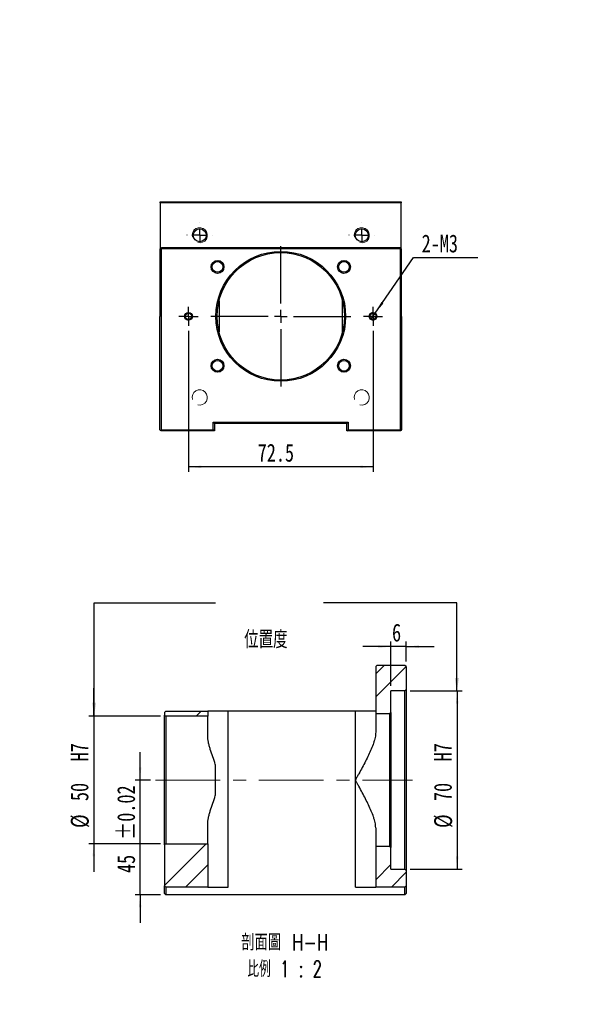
# Model space of a CAD drawing. Header units: millimetres. Extents: x 41 to 273, y 8 to 201.
# Tile 2 of 2: x 165 to 273, y 8 to 201. Entities that reach past the tile are written whole.
import ezdxf

# ---------------------------------------------------------------- set-up
doc = ezdxf.new("R2010")
doc.units = ezdxf.units.MM
doc.linetypes.add('CENTERX2', pattern=[20.32, 12.7, -2.54, 2.54, -2.54])
doc.layers.add('FORMAT', color=7, linetype='Continuous')
doc.styles.add('SLDTEXTSTYLE0', font='TXT', dxfattribs={"width": 0.75})
doc.styles.add('SLDTEXTSTYLE1', font='TXT', dxfattribs={"width": 0.75, "bigfont": 'bigfont'})
doc.styles.add('SLDTEXTSTYLE3', font='TXT', dxfattribs={"width": 0.65625, "bigfont": 'bigfont'})
doc.dimstyles.new('SLDDIMSTYLE0', dxfattribs={"dimtxt": 3.5, "dimasz": 2.5, "dimexe": 0, "dimexo": 0.0625, "dimgap": 0.875, "dimtad": 1, "dimlfac": 2, "dimrnd": 1e-09, "dimzin": 12, "dimdsep": 46, "dimtxsty": 'SLDTEXTSTYLE0', "dimsah": 1, "dimcen": 0.09, "dimadec": 0, "dimazin": 3, "dimtfac": 1, "dimtmove": 0, "dimatfit": 0, "dimfxl": 0, "dimfrac": 2, "dimtolj": 1, "dimtzin": 12, "dimarcsym": 0})
doc.dimstyles.new('SLDDIMSTYLE1', dxfattribs={"dimtxt": 3.5, "dimasz": 2.5, "dimexe": 0, "dimexo": 0.0625, "dimgap": 0.875, "dimtad": 1, "dimlfac": 2, "dimrnd": 1e-09, "dimzin": 12, "dimdsep": 46, "dimtxsty": 'SLDTEXTSTYLE0', "dimsah": 1, "dimcen": 0.09, "dimadec": 0, "dimazin": 3, "dimtfac": 1, "dimtofl": 0, "dimtmove": 0, "dimatfit": 3, "dimfxl": 0, "dimfrac": 2, "dimtolj": 1, "dimtzin": 12, "dimarcsym": 0})
doc.dimstyles.new('SLDDIMSTYLE2', dxfattribs={"dimtxt": 3.5, "dimasz": 2.5, "dimexe": 0, "dimexo": 0.0625, "dimgap": 0.875, "dimtad": 1, "dimdec": 1, "dimlfac": 2, "dimrnd": 1e-09, "dimzin": 12, "dimdsep": 46, "dimtxsty": 'SLDTEXTSTYLE0', "dimsah": 1, "dimcen": 0.09, "dimadec": 0, "dimazin": 3, "dimtfac": 1, "dimtdec": 1, "dimtofl": 0, "dimtmove": 0, "dimatfit": 3, "dimfxl": 0, "dimfrac": 2, "dimtolj": 1, "dimtzin": 12, "dimarcsym": 0})
doc.dimstyles.new('SLDDIMSTYLE3', dxfattribs={"dimtxt": 3.5, "dimasz": 2.5, "dimexe": 0, "dimexo": 0.0625, "dimgap": 0.875, "dimtad": 0, "dimtih": 1, "dimtoh": 1, "dimlfac": 2, "dimrnd": 1e-09, "dimzin": 12, "dimdsep": 46, "dimtxsty": 'SLDTEXTSTYLE0', "dimblk1": 'NONE', "dimsah": 1, "dimcen": 0, "dimadec": 0, "dimazin": 3, "dimtfac": 1, "dimtmove": 0, "dimatfit": 3, "dimldrblk": 'NONE', "dimfxl": 0, "dimfrac": 2, "dimtolj": 1, "dimtzin": 12, "dimarcsym": 0})
doc.dimstyles.new('SLDDIMSTYLE5', dxfattribs={"dimtxt": 3.5, "dimasz": 2.5, "dimexe": 0, "dimexo": 0.0625, "dimgap": 0.875, "dimtad": 1, "dimlfac": 2, "dimrnd": 1e-09, "dimzin": 12, "dimdsep": 46, "dimtxsty": 'SLDTEXTSTYLE0', "dimsah": 1, "dimcen": 0.09, "dimadec": 0, "dimazin": 3, "dimtol": 1, "dimtp": 0.02, "dimtm": 0.02, "dimtfac": 1, "dimtmove": 0, "dimatfit": 0, "dimfxl": 0, "dimfrac": 2, "dimtolj": 1, "dimarcsym": 0})
doc.dimstyles.new('SLDDIMSTYLE7', dxfattribs={"dimtxt": 0.18, "dimasz": 2.5, "dimexe": 0, "dimexo": 0.0625, "dimgap": 0, "dimtad": 0, "dimtih": 1, "dimtoh": 1, "dimdec": 0, "dimrnd": 1e-09, "dimzin": 0, "dimdsep": 46, "dimtxsty": 'Standard', "dimsah": 1, "dimcen": 0.09, "dimadec": 0, "dimazin": 0, "dimtfac": 2.5, "dimtdec": 0, "dimtofl": 0, "dimtmove": 0, "dimatfit": 3, "dimfxl": 0, "dimfrac": 2, "dimtolj": 1, "dimtzin": 0, "dimarcsym": 0})

# ---------------------------------------------------------------- blocks, each defined once
blk = doc.blocks.new('_D_13')
at = {"layer": 'FORMAT', "color": 7}
for p, q in [((188.43, 52.23), (188.43, 57.73)), ((190.45, 52.23), (187.43, 52.23)), ((188.43, 29.73), (188.43, 52.23)), ((192.45, 29.73), (187.43, 29.73)), ((188.43, 29.73), (188.43, 24.23))]:
    blk.add_line(p, q, dxfattribs=at)
for points in [[(188.43, 52.23), (188.68, 54.73), (188.18, 54.73)], [(188.43, 29.73), (188.18, 27.23), (188.68, 27.23)]]:
    blk.add_solid(points, dxfattribs=at)
at = {"layer": 'FORMAT', "color": 7, "char_height": 3.5, "attachment_point": 1, "rotation": 90, "style": 'SLDTEXTSTYLE0'}
for s, insert in [('±0.02', (183.92, 40.47)), ('45', (183.92, 33.98))]:
    blk.add_mtext(s, dxfattribs=dict(at, insert=insert))
blk = doc.blocks.new('_D_14')
at = {"layer": 'FORMAT', "color": 7}
for p, q in [((179.33, 64.73), (179.33, 70.23)), ((192.45, 64.73), (178.33, 64.73)), ((179.33, 64.73), (179.33, 39.73)), ((192.45, 39.73), (178.33, 39.73)), ((179.33, 39.73), (179.33, 34.23))]:
    blk.add_line(p, q, dxfattribs=at)
for points in [[(179.33, 64.73), (179.58, 67.23), (179.08, 67.23)], [(179.33, 39.73), (179.08, 37.23), (179.58, 37.23)]]:
    blk.add_solid(points, dxfattribs=at)
at = {"layer": 'FORMAT', "color": 7, "char_height": 3.5, "attachment_point": 1, "rotation": 90, "style": 'SLDTEXTSTYLE0'}
for s, insert in [('H7', (174.76, 55.9)), ('50', (174.76, 48.1)), ('%%c', (174.82, 42.83))]:
    blk.add_mtext(s, dxfattribs=dict(at, insert=insert))
blk = doc.blocks.new('_D_15')
at = {"layer": 'FORMAT', "color": 7}
for p, q in [((241.45, 69.73), (251.7, 69.73)), ((250.7, 69.73), (250.7, 34.73)), ((241.45, 34.73), (251.7, 34.73))]:
    blk.add_line(p, q, dxfattribs=at)
for points in [[(250.7, 69.73), (250.45, 67.23), (250.95, 67.23)], [(250.7, 34.73), (250.95, 37.23), (250.45, 37.23)]]:
    blk.add_solid(points, dxfattribs=at)
at = {"layer": 'FORMAT', "color": 7, "char_height": 3.5, "attachment_point": 1, "rotation": 90, "style": 'SLDTEXTSTYLE0'}
for s, insert in [('H7', (246.13, 55.9)), ('70', (246.13, 48.1)), ('%%c', (246.19, 42.83))]:
    blk.add_mtext(s, dxfattribs=dict(at, insert=insert))
blk = doc.blocks.new('_D_16')
at = {"layer": 'FORMAT', "color": 7}
for p, q in [((237.7, 70.73), (237.7, 79.41)), ((240.7, 75.48), (240.7, 79.41)), ((237.7, 78.41), (232.2, 78.41)), ((240.7, 78.41), (237.7, 78.41)), ((240.7, 78.41), (246.2, 78.41))]:
    blk.add_line(p, q, dxfattribs=at)
for points in [[(237.7, 78.41), (235.2, 78.66), (235.2, 78.16)], [(240.7, 78.41), (243.2, 78.16), (243.2, 78.66)]]:
    blk.add_solid(points, dxfattribs=at)
at = {"layer": 'FORMAT', "color": 7, "insert": (237.91, 82.92), "char_height": 3.5, "attachment_point": 1, "style": 'SLDTEXTSTYLE0'}
blk.add_mtext('6', dxfattribs=at)
blk = doc.blocks.new('SW_NOTE_1')
at = {"layer": 'FORMAT', "color": 0, "char_height": 3.175, "attachment_point": 2}
for s, insert, style in [('\\M+19655\\M+196CA\\M+19AA4 H-H', (10.42, 4.09), 'SLDTEXTSTYLE1'), ('\\M+194E4\\M+197E1 1 : 2', (10.39, -1.14), 'SLDTEXTSTYLE3')]:
    blk.add_mtext(s, dxfattribs=dict(at, insert=insert, style=style))
blk = doc.blocks.new('_D_17')
at = {"layer": 'FORMAT', "color": 7}
for p, q in [((197.92, 140.35), (197.92, 112.69)), ((234.17, 140.35), (234.17, 112.69)), ((234.17, 113.69), (197.92, 113.69))]:
    blk.add_line(p, q, dxfattribs=at)
for points in [[(197.92, 113.69), (200.42, 113.44), (200.42, 113.94)], [(234.17, 113.69), (231.67, 113.94), (231.67, 113.44)]]:
    blk.add_solid(points, dxfattribs=at)
at = {"layer": 'FORMAT', "color": 7, "insert": (211.52, 118.21), "char_height": 3.5, "attachment_point": 1, "style": 'SLDTEXTSTYLE0'}
blk.add_mtext('72.5', dxfattribs=at)
blk = doc.blocks.new('_D_18')
at = {"layer": 'FORMAT', "color": 7}
for p, q in [((234.6, 143.84), (242.13, 154.77)), ((242.13, 154.77), (254.73, 154.77)), ((233.75, 142.61), (234.6, 143.84))]:
    blk.add_line(p, q, dxfattribs=at)
blk.add_solid([(234.6, 143.84), (236.22, 145.76), (235.81, 146.04)], dxfattribs=at)
at = {"layer": 'FORMAT', "color": 7, "insert": (243.72, 159.28), "char_height": 3.5, "attachment_point": 1, "style": 'SLDTEXTSTYLE0'}
blk.add_mtext('2-M3', dxfattribs=at)
blk = doc.blocks.new('_NONE')
blk = doc.blocks.new('SW_CENTERMARKSYMBOL_9')
at = {"layer": 'FORMAT', "color": 0}
for p, q in [((0, 2.5), (0, 13.75)), ((0, 0), (-1.25, 0)), ((0, 0), (0, 1.25)), ((0, 0), (0, -1.25)), ((0, 0), (1.25, 0)), ((2.5, 0), (13.75, 0)), ((-2.5, 0), (-13.75, 0)), ((0, -2.5), (0, -13.75))]:
    blk.add_line(p, q, dxfattribs=at)
blk = doc.blocks.new('SW_CENTERMARKSYMBOL_10')
at = {"layer": 'FORMAT', "color": 0}
for p, q in [((0, 2.5), (0, 2.525)), ((-2.5, 0), (-2.525, 0)), ((0, 0), (-1.25, 0)), ((0, 0), (0, 1.25)), ((0, 0), (0, -1.25)), ((0, 0), (1.25, 0)), ((2.5, 0), (2.525, 0)), ((0, -2.5), (0, -2.525))]:
    blk.add_line(p, q, dxfattribs=at)
blk = doc.blocks.new('SW_CENTERMARKSYMBOL_11')
at = {"layer": 'FORMAT', "color": 0}
for p, q in [((0, 2.5), (0, 2.525)), ((0, 0), (-1.25, 0)), ((0, 0), (0, 1.25)), ((0, 0), (0, -1.25)), ((0, 0), (1.25, 0)), ((2.5, 0), (2.525, 0)), ((-2.5, 0), (-2.525, 0)), ((0, -2.5), (0, -2.525))]:
    blk.add_line(p, q, dxfattribs=at)
blk = doc.blocks.new('SW_CENTERMARKSYMBOL_12')
at = {"layer": 'FORMAT', "color": 0}
for p, q in [((-1.25, 0), (-1.875, 0)), ((0, 0), (-1.25, 0)), ((0, 1.25), (0, 1.875)), ((0, 0), (0, 1.25)), ((0, 0), (0, -1.25)), ((0, 0), (1.25, 0)), ((1.25, 0), (1.875, 0)), ((0, -1.25), (0, -1.875))]:
    blk.add_line(p, q, dxfattribs=at)
blk = doc.blocks.new('SW_CENTERMARKSYMBOL_13')
at = {"layer": 'FORMAT', "color": 0}
for p, q in [((0, 0), (-1.25, 0)), ((0, 1.25), (0, 1.875)), ((0, 0), (0, 1.25)), ((0, 0), (0, -1.25)), ((0, 0), (1.25, 0)), ((1.25, 0), (1.875, 0)), ((-1.25, 0), (-1.875, 0)), ((0, -1.25), (0, -1.875))]:
    blk.add_line(p, q, dxfattribs=at)

msp = doc.modelspace()

# ---------------------------------------------------------------- hatches: boundary and pattern name
at = {"linetype": 'Continuous', "lineweight": 18}
h = msp.add_hatch(dxfattribs=at)
h.set_pattern_fill('ANSI32', angle=3e-322, style=0)
h.paths.add_polyline_path([(234.94840069, 74.73132742), (234.69840069, 74.48132742), (234.69840069, 65.23132742), (237.44840069, 65.23132742), (237.69840069, 65.48132742), (237.69840069, 69.73132742), (240.44840069, 69.73132742), (240.69840069, 69.98132742), (240.69840069, 74.48132742), (240.44840069, 74.73132742)], flags=0)
h = msp.add_hatch(dxfattribs=at)
h.set_pattern_fill('ANSI32', angle=3e-322, style=0)
h.paths.add_polyline_path([(201.69840069, 65.73132742), (193.44840069, 65.73132742), (193.19840069, 65.48132742), (193.19840069, 64.98132742), (193.44840069, 64.73132742), (201.69840069, 64.73132742)], flags=0)
h = msp.add_hatch(dxfattribs=at)
h.set_pattern_fill('ANSI32', angle=3e-322, style=0)
h.paths.add_polyline_path([(201.69840069, 31.23132742), (201.69840069, 39.73132742), (193.44840069, 39.73132742), (193.19840069, 39.48132742), (193.19840069, 31.48132742), (193.44840069, 31.23132742)], flags=0)
h = msp.add_hatch(dxfattribs=at)
h.set_pattern_fill('ANSI32', angle=3e-322, style=0)
h.paths.add_polyline_path([(237.44840069, 39.23132742), (234.69840069, 39.23132742), (234.69840069, 31.23132742), (240.44840069, 31.23132742), (240.69840069, 31.48132742), (240.69840069, 34.48132742), (240.44840069, 34.73132742), (237.69840069, 34.73132742), (237.69840069, 38.98132742)], flags=0)

# ---------------------------------------------------------------- linework, layer by layer
at = {"color": 7, "linetype": 'Continuous', "lineweight": 25}
for p, q in [((192.39778977, 165.72515276), (239.69778951, 165.72515276)), ((192.39778977, 165.47515226), (192.39778977, 165.72515276)), ((239.69778951, 165.47515226), (192.39778977, 165.47515226)), ((192.39778977, 165.47515226), (192.39778977, 156.47515171)), ((239.69778951, 165.72515276), (239.69778951, 165.47515226)), ((239.69778951, 156.47515171), (239.69778951, 165.47515226)), ((192.47278917, 156.55015205), (192.39778977, 156.47515171)), ((192.47278917, 156.55015205), (192.64779027, 156.72515222)), ((192.54779044, 156.47515171), (192.47278917, 156.55015205)), ((192.64779027, 156.72515222), (239.447789, 156.72515222)), ((239.447789, 156.72515222), (239.6227901, 156.55015205)), ((239.6227901, 156.55015205), (239.54778883, 156.47515171)), ((239.69778951, 156.47515171), (239.6227901, 156.55015205)), ((192.39778977, 143.22515187), (192.39778977, 156.47515171)), ((239.54778883, 156.47515171), (192.54779044, 156.47515171)), ((192.54779044, 156.47515171), (192.54779044, 120.97515148)), ((239.54778883, 120.97515148), (239.54778883, 156.47515171)), ((239.69778951, 156.47515171), (239.69778951, 143.22515187)), ((203.92529081, 146.27392503), (203.92529081, 140.17637871)), ((228.17028846, 140.17637871), (228.17028846, 146.27392503)), ((192.29778994, 120.97515148), (192.29778994, 143.22515187)), ((192.29778994, 143.22515187), (192.39778977, 143.22515187)), ((239.69778951, 143.22515187), (239.79778934, 143.22515187)), ((239.79778934, 143.22515187), (239.79778934, 120.97515148)), ((202.7977898, 122.47515266), (229.29778948, 122.47515266)), ((202.7977898, 120.97515148), (202.7977898, 122.47515266)), ((203.04778937, 122.22515215), (202.7977898, 122.47515266)), ((229.04778991, 122.22515215), (203.04778937, 122.22515215)), ((203.04778937, 122.22515215), (203.04778937, 120.72515097)), ((229.04778991, 122.22515215), (229.29778948, 122.47515266)), ((229.04778991, 120.72515097), (229.04778991, 122.22515215)), ((229.29778948, 122.47515266), (229.29778948, 120.97515148)), ((192.42279019, 120.85015123), (192.29778994, 120.97515148)), ((192.42279019, 120.85015123), (192.54779044, 120.97515148)), ((192.54779044, 120.72515097), (192.42279019, 120.85015123)), ((192.54779044, 120.97515148), (202.7977898, 120.97515148)), ((203.04778937, 120.72515097), (192.54779044, 120.72515097)), ((203.04778937, 120.72515097), (202.7977898, 120.97515148)), ((229.04778991, 120.72515097), (229.29778948, 120.97515148)), ((239.54778883, 120.72515097), (229.04778991, 120.72515097)), ((229.29778948, 120.97515148), (239.54778883, 120.97515148)), ((239.54778883, 120.97515148), (239.67278909, 120.85015123)), ((239.67278909, 120.85015123), (239.54778883, 120.72515097)), ((239.79778934, 120.97515148), (239.67278909, 120.85015123)), ((234.94840069, 74.73132742), (234.69840069, 74.48132742)), ((234.69840069, 74.48132742), (234.69840069, 65.23132742)), ((240.44840069, 74.73132742), (234.94840069, 74.73132742)), ((240.69840069, 74.48132742), (240.44840069, 74.73132742)), ((240.69840069, 74.48132742), (240.69840069, 69.98132742)), ((240.44840069, 69.73132742), (237.69840069, 69.73132742)), ((237.69840069, 65.48132742), (237.69840069, 69.73132742)), ((240.44840069, 69.73132742), (240.69840069, 69.98132742)), ((240.44840069, 34.73132742), (240.44840069, 69.73132742)), ((240.69840069, 69.98132742), (240.69840069, 34.48132742)), ((193.44840069, 65.73132742), (193.19840069, 65.48132742)), ((193.44840069, 65.73132742), (201.69840069, 65.73132742)), ((201.69840069, 65.73132742), (201.69840069, 64.73132742)), ((205.69840069, 65.73132742), (201.69840069, 65.73132742)), ((205.69840069, 31.23132742), (205.69840069, 65.73132742)), ((230.69840069, 65.73132742), (205.69840069, 65.73132742)), ((230.69840069, 52.23132742), (230.69840069, 65.73132742)), ((234.69840069, 65.73132742), (230.69840069, 65.73132742)), ((193.19840069, 65.48132742), (193.19840069, 64.98132742)), ((193.19840069, 64.98132742), (193.44840069, 64.73132742)), ((193.19840069, 39.48132742), (193.19840069, 64.98132742)), ((201.69840069, 64.73132742), (193.44840069, 64.73132742)), ((193.44840069, 64.73132742), (193.44840069, 39.73132742)), ((201.69840069, 60.90600321), (201.69840069, 64.73132742)), ((237.44840069, 65.23132742), (234.69840069, 65.23132742)), ((234.69840069, 65.23132742), (234.69840069, 61.61215894)), ((237.44840069, 65.23132742), (237.69840069, 65.48132742)), ((237.44840069, 39.23132742), (237.44840069, 65.23132742)), ((237.69840069, 65.48132742), (237.69840069, 38.98132742)), ((203.19840069, 55.28010062), (203.19840069, 49.18255422)), ((230.69840069, 31.23132742), (230.69840069, 52.23132742)), ((201.69840069, 39.73132742), (201.69840069, 43.55665163)), ((234.69840069, 42.8504959), (234.69840069, 39.23132742)), ((193.44840069, 39.73132742), (193.19840069, 39.48132742)), ((193.19840069, 39.48132742), (193.19840069, 31.48132742)), ((193.44840069, 39.73132742), (201.69840069, 39.73132742)), ((201.69840069, 39.73132742), (201.69840069, 31.23132742)), ((234.69840069, 39.23132742), (237.44840069, 39.23132742)), ((234.69840069, 39.23132742), (234.69840069, 31.23132742)), ((237.69840069, 38.98132742), (237.44840069, 39.23132742)), ((237.69840069, 34.73132742), (237.69840069, 38.98132742)), ((237.69840069, 34.73132742), (240.44840069, 34.73132742)), ((240.69840069, 34.48132742), (240.44840069, 34.73132742)), ((240.69840069, 34.48132742), (240.69840069, 31.48132742)), ((193.19840069, 31.48132742), (193.44840069, 31.23132742)), ((193.19840069, 29.98132742), (193.19840069, 31.48132742)), ((201.69840069, 31.23132742), (193.44840069, 31.23132742)), ((193.44840069, 31.23132742), (193.44840069, 29.73132742)), ((201.69840069, 31.23132742), (205.69840069, 31.23132742)), ((230.69840069, 31.23132742), (234.69840069, 31.23132742)), ((240.44840069, 31.23132742), (234.69840069, 31.23132742)), ((240.44840069, 31.23132742), (240.69840069, 31.48132742)), ((240.44840069, 29.73132742), (240.44840069, 31.23132742)), ((240.69840069, 31.48132742), (240.69840069, 29.98132742)), ((193.44840069, 29.73132742), (193.19840069, 29.98132742)), ((240.44840069, 29.73132742), (193.44840069, 29.73132742)), ((240.69840069, 29.98132742), (240.44840069, 29.73132742))]:
    msp.add_line(p, q, dxfattribs=at)
for centre, radius in [((200.13788706, 159.13505445), 1.275), ((231.95769222, 159.13505445), 1.275), ((216.04778964, 143.22515187), 12.75), ((216.04778964, 143.22515187), 12.5), ((203.63662027, 152.9218201), 1.2625), ((203.63662027, 152.9218201), 1.05), ((228.45895901, 152.9218201), 1.2625), ((228.45895901, 152.9218201), 1.05), ((197.92278964, 143.22515187), 0.7625), ((197.92278964, 143.22515187), 0.625), ((234.17278964, 143.22515187), 0.7625), ((234.17278964, 143.22515187), 0.625), ((203.63662027, 133.52848363), 1.2625), ((203.63662027, 133.52848363), 1.05), ((228.45895901, 133.52848363), 1.2625), ((228.45895901, 133.52848363), 1.05)]:
    msp.add_circle(centre, radius, dxfattribs=at)
at = {"color": 7, "linetype": 'Continuous', "lineweight": 18}
for centre, radius in [((200.13788706, 159.13505445), 1.5), ((231.95769222, 159.13505445), 1.5), ((203.63662027, 152.9218201), 1.25), ((228.45895901, 152.9218201), 1.25), ((197.92278964, 143.22515187), 0.75), ((234.17278964, 143.22515187), 0.75), ((203.63662027, 133.52848363), 1.25), ((228.45895901, 133.52848363), 1.25), ((200.13788706, 127.31524929), 1.5), ((231.95769222, 127.31524929), 1.5)]:
    msp.add_arc(centre, radius, 255, 195, dxfattribs=at)
at = {"color": 7, "linetype": 'Continuous', "lineweight": 25}
for points, knots in [([(203.19840069, 55.28010062), (203.03457246, 55.80164765), (202.85892367, 56.30611723), (202.51979776, 57.29238841), (202.35568431, 57.77398674), (202.13718699, 58.48329372), (202.06877308, 58.7181805), (201.9456112, 59.18103307), (201.89118858, 59.40766786), (201.75469292, 60.07358783), (201.69840069, 60.4989316), (201.69840069, 60.90600321)], [0, 0, 0, 0, 0.25, 0.25, 0.5, 0.5, 0.625, 0.625, 0.75, 0.75, 1, 1, 1, 1]), ([(234.69840069, 61.61215894), (234.69840069, 61.28084587), (234.65457329, 60.93672157), (234.54304979, 60.40129458), (234.49808853, 60.21960936), (234.39459244, 59.84976612), (234.33579046, 59.66087084), (234.14352556, 59.09085824), (233.99466755, 58.7065118), (233.66704702, 57.92776073), (233.48817462, 57.53337163), (233.10720319, 56.73338035), (232.90408369, 56.3259591), (232.48648933, 55.5127093), (232.27154192, 55.10579882), (231.83321485, 54.28981903), (231.60981363, 53.88075864), (231.2706079, 53.2644805), (231.1568506, 53.05860684), (230.98543489, 52.74898545), (230.92816624, 52.64564309), (230.81341008, 52.43866359), (230.75557473, 52.33439943), (230.69840069, 52.23132742)], [0, 0, 0, 0, 0.125, 0.125, 0.1875, 0.1875, 0.25, 0.25, 0.375, 0.375, 0.5, 0.5, 0.625, 0.625, 0.75, 0.75, 0.875, 0.875, 0.9375, 0.9375, 0.96875, 0.96875, 1, 1, 1, 1]), ([(234.69840069, 42.8504959), (234.69840069, 43.18180898), (234.65457329, 43.52593327), (234.54304979, 44.06136026), (234.49808853, 44.24304548), (234.39459244, 44.61288872), (234.33579046, 44.801784), (234.14352556, 45.3717966), (233.99466755, 45.75614304), (233.66704702, 46.53489412), (233.48817462, 46.92928321), (233.10720319, 47.72927449), (232.90408369, 48.13669574), (232.48648933, 48.94994554), (232.27154192, 49.35685602), (231.83321485, 50.17283581), (231.60981363, 50.58189621), (231.2706079, 51.19817434), (231.1568506, 51.404048), (230.98543489, 51.7136694), (230.92816624, 51.81701175), (230.81341008, 52.02399125), (230.75557473, 52.12825541), (230.69840069, 52.23132742)], [0, 0, 0, 0, 0.125, 0.125, 0.1875, 0.1875, 0.25, 0.25, 0.375, 0.375, 0.5, 0.5, 0.625, 0.625, 0.75, 0.75, 0.875, 0.875, 0.9375, 0.9375, 0.96875, 0.96875, 1, 1, 1, 1]), ([(201.69840069, 43.55665163), (201.69840069, 43.96375219), (201.75468262, 44.38883673), (201.89095755, 45.05394965), (201.9452754, 45.28024515), (202.06815767, 45.74227535), (202.13668758, 45.97768809), (202.35536066, 46.6877206), (202.5195939, 47.16967166), (202.8588807, 48.15641452), (203.03457109, 48.66100282), (203.19840069, 49.18255422)], [0, 0, 0, 0, 0.25, 0.25, 0.375, 0.375, 0.5, 0.5, 0.75, 0.75, 1, 1, 1, 1])]:
    msp.add_open_spline(points, degree=3, knots=knots, dxfattribs=at)
at = {"layer": 'FORMAT', "color": 7, "linetype": 'CENTERX2', "lineweight": 18}
msp.add_line((191.44840069, 52.23132742), (241.95110831, 52.23132742), dxfattribs=at)

# ---------------------------------------------------------------- block references
at = {"layer": 'FORMAT', "color": 7}
for name, p in [('SW_CENTERMARKSYMBOL_10', (200.13788706, 159.13505445)), ('SW_CENTERMARKSYMBOL_11', (231.95769222, 159.13505445)), ('SW_CENTERMARKSYMBOL_9', (216.04778964, 143.22515187)), ('SW_CENTERMARKSYMBOL_12', (197.92278964, 143.22515187)), ('SW_CENTERMARKSYMBOL_13', (234.17278964, 143.22515187))]:
    msp.add_blockref(name, p, dxfattribs=at)
at = {"layer": 'FORMAT'}
msp.add_blockref('SW_NOTE_1', (206.41798384, 17.88132731), dxfattribs=at)

# ---------------------------------------------------------------- texts
at = {"layer": 'FORMAT', "color": 7, "attachment_point": 1}
for s, insert, char_height, style in [('MBH15H-E', (123.48337198, 201.43935328), 9.525, 'SLDTEXTSTYLE0'), ('\\M+188CA\\M+19275\\M+19378', (208.87218009, 81.52614562), 3.4395833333, 'SLDTEXTSTYLE1')]:
    msp.add_mtext(s, dxfattribs=dict(at, insert=insert, char_height=char_height, style=style))

# ---------------------------------------------------------------- dimensions: what is measured, and where the dimension line sits
at = {"layer": 'FORMAT', "color": 7}
dim = msp.add_diameter_dim_2p(p1=(233.74710168, 142.60766522), p2=(234.5984776, 143.84263852), text='2-M3', dimstyle='SLDDIMSTYLE3', override={"dimpost": '<>'}, dxfattribs=at)
dim.commit()
dim.dimension.update_dxf_attribs({"geometry": '_D_18', "text_midpoint": (249.22189146, 157.54451634), "dimtype": 163})
for base, p1, p2, angle, dimstyle, picture, middle in [((197.92278964, 113.69350795), (234.17278964, 141.35015187), (197.92278964, 141.35015187), 0, 'SLDDIMSTYLE2', '_D_17', (216.04778964, 113.69350795)), ((237.69840069, 78.41001173), (240.69840069, 74.48132742), (237.69840069, 69.73132742), 0, 'SLDDIMSTYLE0', '_D_16', (239.19840069, 78.41001173)), ((188.42702287, 52.23132742), (193.44840069, 29.73132742), (191.44840069, 52.23132742), 90, 'SLDDIMSTYLE5', '_D_13', (188.42702287, 43.02357142))]:
    dim = msp.add_linear_dim(base=base, p1=p1, p2=p2, angle=angle, dimstyle=dimstyle, dxfattribs=at)
    dim.commit()
    dim.dimension.update_dxf_attribs({"geometry": picture, "text_midpoint": middle, "dimtype": 160})
for base, p1, p2, dimstyle, picture, middle in [((179.32994619, 39.73132742), (193.44840069, 64.73132742), (193.44840069, 39.73132742), 'SLDDIMSTYLE0', '_D_14', (179.32994619, 52.23132742)), ((250.69840069, 34.73132742), (240.44840069, 69.73132742), (240.44840069, 34.73132742), 'SLDDIMSTYLE1', '_D_15', (250.69840069, 52.23132742))]:
    dim = msp.add_linear_dim(base=base, p1=p1, p2=p2, angle=90, text='%%c<>  H7', dimstyle=dimstyle, dxfattribs=at)
    dim.commit()
    dim.dimension.update_dxf_attribs({"geometry": picture, "text_midpoint": middle, "dimtype": 160})

# ---------------------------------------------------------------- leaders
for points in [[(179.3908495, 64.92121844), (179.3908495, 86.98037853), (203.21153862, 86.98037853)], [(250.6403673, 69.73132742), (250.6403673, 86.98037853), (224.43903862, 86.98037853)]]:
    msp.add_leader(points, dimstyle='SLDDIMSTYLE7', dxfattribs=at)

doc.saveas('drawing.dxf')
